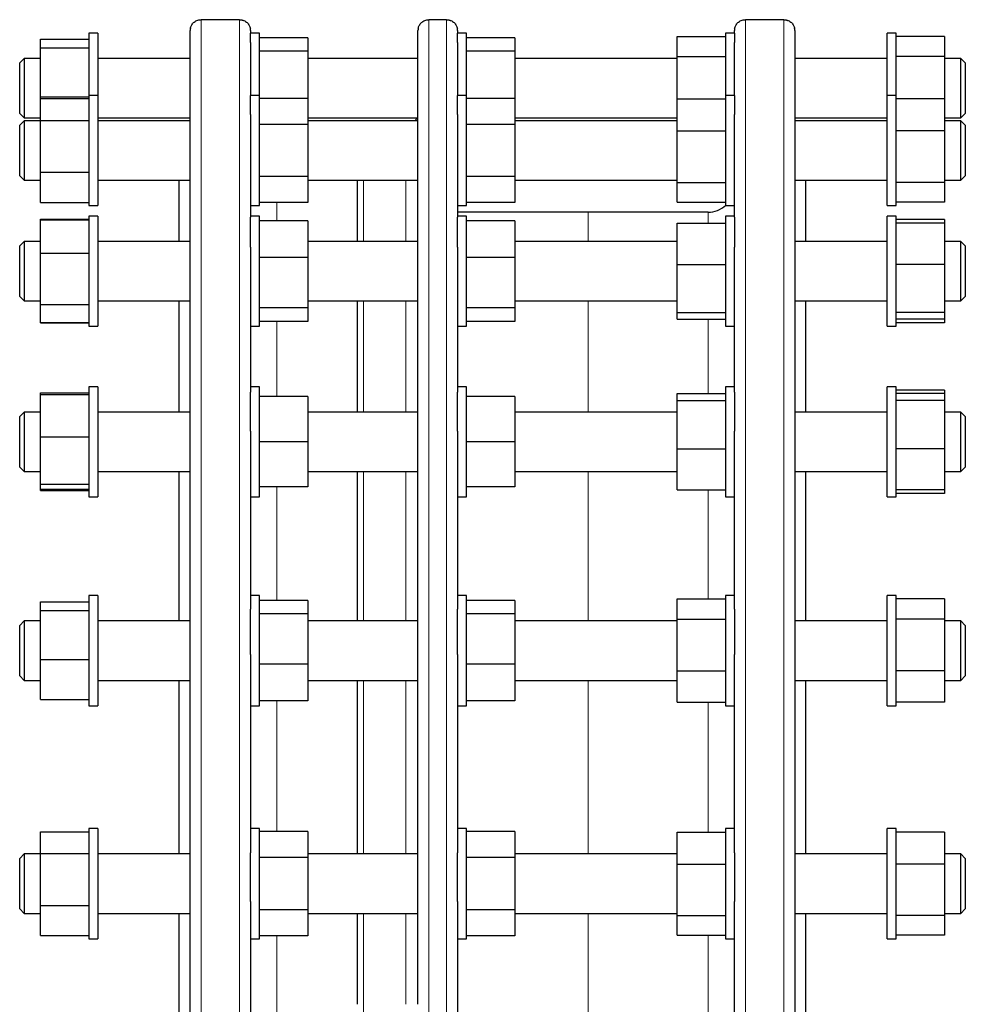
# Model space of a CAD drawing. Header units: millimetres. Extents: x 116 to 1628, y 97 to 1575.
# Tile 4 of 4: x 1198 to 1628, y 1102 to 1549. Entities that reach past the tile are written whole.
import ezdxf

# ---------------------------------------------------------------- set-up
doc = ezdxf.new("R2010")
doc.units = ezdxf.units.MM

msp = doc.modelspace()

# ---------------------------------------------------------------- linework, layer by layer
at = {"color": 7, "linetype": 'Continuous', "lineweight": 25}
for p, q in [((1298.47, 1549.09), (1280.97, 1549.09)), ((1392.58, 1549.09), (1384.58, 1549.09)), ((1545.97, 1549.09), (1528.47, 1549.09)), ((1275.97, 659.11), (1275.97, 1544.11)), ((1303.47, 1544.11), (1303.47, 1543.01)), ((1379.58, 1101.61), (1379.58, 1544.11)), ((1397.58, 1544.11), (1397.58, 1543.01)), ((1523.47, 1543.01), (1523.47, 1544.11)), ((1550.97, 1544.11), (1550.97, 1101.61)), ((1207.97, 1540.2), (1229.97, 1540.2)), ((1207.97, 1536.24), (1207.97, 1540.2)), ((1233.97, 1543.01), (1229.97, 1543.01)), ((1229.97, 1543.01), (1229.97, 1514.63)), ((1233.97, 1543.01), (1233.97, 1514.63)), ((1307.47, 1543.01), (1303.47, 1543.01)), ((1303.47, 1538.72), (1303.47, 1543.01)), ((1307.47, 1514.63), (1307.47, 1543.01)), ((1329.47, 1540.88), (1307.47, 1540.88)), ((1329.47, 1540.88), (1329.47, 1534.75)), ((1401.58, 1543.01), (1397.58, 1543.01)), ((1397.58, 1538.72), (1397.58, 1543.01)), ((1401.58, 1514.63), (1401.58, 1543.01)), ((1423.58, 1540.88), (1401.58, 1540.88)), ((1423.58, 1540.88), (1423.58, 1534.75)), ((1497.47, 1541.5), (1519.47, 1541.5)), ((1497.47, 1532.33), (1497.47, 1541.5)), ((1523.47, 1543.01), (1519.47, 1543.01)), ((1519.47, 1543.01), (1519.47, 1514.63)), ((1523.47, 1543.01), (1523.47, 1538.72)), ((1596.97, 1543.01), (1592.97, 1543.01)), ((1592.97, 1514.63), (1592.97, 1543.01)), ((1596.97, 1514.63), (1596.97, 1543.01)), ((1618.97, 1541.5), (1596.97, 1541.5)), ((1618.97, 1541.5), (1618.97, 1532.33)), ((1207.97, 1514.05), (1207.97, 1536.24)), ((1207.97, 1536.24), (1229.97, 1536.24)), ((1303.47, 1538.72), (1303.47, 1514.63)), ((1397.58, 1538.72), (1397.58, 1514.63)), ((1523.47, 1514.63), (1523.47, 1538.72)), ((1200.47, 1531.51), (1198.47, 1529.51)), ((1207.97, 1531.51), (1200.47, 1531.51)), ((1200.47, 1531.51), (1200.47, 1514.52)), ((1275.97, 1531.51), (1233.97, 1531.51)), ((1329.47, 1534.75), (1307.47, 1534.75)), ((1329.47, 1534.75), (1329.47, 1513.31)), ((1379.58, 1531.51), (1329.47, 1531.51)), ((1423.58, 1534.75), (1401.58, 1534.75)), ((1423.58, 1534.75), (1423.58, 1513.31)), ((1497.47, 1531.51), (1423.58, 1531.51)), ((1497.47, 1513.09), (1497.47, 1532.33)), ((1497.47, 1532.33), (1519.47, 1532.33)), ((1592.97, 1531.51), (1550.97, 1531.51)), ((1618.97, 1532.33), (1596.97, 1532.33)), ((1618.97, 1532.33), (1618.97, 1513.09)), ((1626.47, 1531.51), (1618.97, 1531.51)), ((1628.47, 1529.51), (1626.47, 1531.51)), ((1626.47, 1514.52), (1626.47, 1531.51)), ((1198.47, 1515.04), (1198.47, 1529.51)), ((1628.47, 1529.51), (1628.47, 1515.04)), ((1198.47, 1506.51), (1198.47, 1515.04)), ((1200.47, 1514.52), (1200.47, 1504.51)), ((1207.97, 1513.2), (1207.97, 1514.05)), ((1207.97, 1514.05), (1229.97, 1514.05)), ((1207.97, 1513.2), (1229.97, 1513.2)), ((1207.97, 1503.34), (1207.97, 1513.2)), ((1233.97, 1514.63), (1229.97, 1514.63)), ((1229.97, 1514.63), (1229.97, 1479.21)), ((1233.97, 1514.63), (1233.97, 1479.21)), ((1307.47, 1514.63), (1303.47, 1514.63)), ((1303.47, 1506.01), (1303.47, 1514.63)), ((1307.47, 1477.13), (1307.47, 1514.63)), ((1329.47, 1513.31), (1307.47, 1513.31)), ((1329.47, 1513.31), (1329.47, 1501.47)), ((1401.58, 1514.63), (1397.58, 1514.63)), ((1397.58, 1506.01), (1397.58, 1514.63)), ((1401.58, 1477.13), (1401.58, 1514.63)), ((1423.58, 1513.31), (1401.58, 1513.31)), ((1423.58, 1513.31), (1423.58, 1501.47)), ((1497.47, 1498.58), (1497.47, 1513.09)), ((1497.47, 1513.09), (1519.47, 1513.09)), ((1523.47, 1514.63), (1519.47, 1514.63)), ((1519.47, 1514.63), (1519.47, 1474.32)), ((1523.47, 1514.63), (1523.47, 1506.01)), ((1596.97, 1514.63), (1592.97, 1514.63)), ((1592.97, 1464.63), (1592.97, 1514.63)), ((1596.97, 1464.63), (1596.97, 1514.63)), ((1618.97, 1513.09), (1596.97, 1513.09)), ((1618.97, 1513.09), (1618.97, 1498.58)), ((1626.47, 1504.51), (1626.47, 1514.52)), ((1628.47, 1515.04), (1628.47, 1506.51)), ((1198.47, 1506.51), (1200.47, 1504.51)), ((1200.47, 1504.51), (1207.97, 1504.51)), ((1233.97, 1504.51), (1275.97, 1504.51)), ((1275.97, 1503.61), (1275.5, 1503.13)), ((1303.47, 1506.01), (1303.47, 1459.36)), ((1329.47, 1504.51), (1379.58, 1504.51)), ((1397.58, 1506.01), (1397.58, 1459.36)), ((1423.58, 1504.51), (1497.47, 1504.51)), ((1523.47, 1459.36), (1523.47, 1506.01)), ((1550.97, 1504.51), (1592.97, 1504.51)), ((1551.44, 1503.13), (1550.97, 1503.61)), ((1618.97, 1504.51), (1626.47, 1504.51)), ((1626.47, 1504.51), (1628.47, 1506.51)), ((1200.47, 1503.13), (1198.47, 1501.13)), ((1198.47, 1483.88), (1198.47, 1501.13)), ((1207.97, 1503.13), (1200.47, 1503.13)), ((1200.47, 1503.13), (1200.47, 1482.88)), ((1207.97, 1479.77), (1207.97, 1503.34)), ((1207.97, 1503.34), (1229.97, 1503.34)), ((1275.97, 1503.13), (1233.97, 1503.13)), ((1329.47, 1501.47), (1307.47, 1501.47)), ((1379.58, 1503.13), (1329.47, 1503.13)), ((1329.47, 1501.47), (1329.47, 1477.8)), ((1423.58, 1501.47), (1401.58, 1501.47)), ((1497.47, 1503.13), (1423.58, 1503.13)), ((1423.58, 1501.47), (1423.58, 1477.8)), ((1592.97, 1503.13), (1550.97, 1503.13)), ((1626.47, 1503.13), (1618.97, 1503.13)), ((1628.47, 1501.13), (1626.47, 1503.13)), ((1626.47, 1482.88), (1626.47, 1503.13)), ((1628.47, 1501.13), (1628.47, 1483.88)), ((1497.47, 1498.58), (1519.47, 1498.58)), ((1497.47, 1475.13), (1497.47, 1498.58)), ((1618.97, 1498.58), (1596.97, 1498.58)), ((1618.97, 1498.58), (1618.97, 1475.13)), ((1198.47, 1478.13), (1198.47, 1483.88)), ((1200.47, 1482.88), (1200.47, 1476.13)), ((1626.47, 1476.13), (1626.47, 1482.88)), ((1628.47, 1483.88), (1628.47, 1478.13)), ((1198.47, 1478.13), (1200.47, 1476.13)), ((1207.97, 1466.07), (1207.97, 1479.77)), ((1207.97, 1479.77), (1229.97, 1479.77)), ((1229.97, 1479.21), (1229.97, 1464.63)), ((1233.97, 1479.21), (1233.97, 1464.63)), ((1329.47, 1477.8), (1307.47, 1477.8)), ((1307.47, 1464.63), (1307.47, 1477.13)), ((1329.47, 1477.8), (1329.47, 1465.96)), ((1423.58, 1477.8), (1401.58, 1477.8)), ((1401.58, 1464.63), (1401.58, 1477.13)), ((1423.58, 1477.8), (1423.58, 1465.96)), ((1626.47, 1476.13), (1628.47, 1478.13)), ((1200.47, 1476.13), (1207.97, 1476.13)), ((1233.97, 1476.13), (1275.97, 1476.13)), ((1270.97, 1448.31), (1270.97, 1476.13)), ((1329.47, 1476.13), (1379.58, 1476.13)), ((1352.08, 1448.31), (1352.08, 1476.13)), ((1423.58, 1476.13), (1497.47, 1476.13)), ((1497.47, 1475.13), (1519.47, 1475.13)), ((1497.47, 1466.18), (1497.47, 1475.13)), ((1519.47, 1474.32), (1519.47, 1464.63)), ((1550.97, 1476.13), (1592.97, 1476.13)), ((1555.97, 1448.31), (1555.97, 1476.13)), ((1618.97, 1475.13), (1596.97, 1475.13)), ((1618.97, 1476.13), (1626.47, 1476.13)), ((1618.97, 1475.13), (1618.97, 1466.18)), ((1207.97, 1466.07), (1229.97, 1466.07)), ((1229.97, 1464.63), (1233.97, 1464.63)), ((1303.47, 1464.63), (1307.47, 1464.63)), ((1329.47, 1465.96), (1307.47, 1465.96)), ((1397.58, 1464.63), (1401.58, 1464.63)), ((1423.58, 1465.96), (1401.58, 1465.96)), ((1497.47, 1466.18), (1519.47, 1466.18)), ((1519.47, 1464.63), (1523.47, 1464.63)), ((1592.97, 1464.63), (1596.97, 1464.63)), ((1618.97, 1466.18), (1596.97, 1466.18)), ((1233.97, 1459.81), (1229.97, 1459.81)), ((1229.97, 1459.81), (1229.97, 1418.87)), ((1233.97, 1459.81), (1233.97, 1418.87)), ((1307.47, 1459.81), (1303.47, 1459.81)), ((1303.47, 1445.74), (1303.47, 1459.36)), ((1307.47, 1417.14), (1307.47, 1459.81)), ((1456.97, 1461.61), (1397.58, 1461.61)), ((1401.58, 1459.81), (1397.58, 1459.81)), ((1397.58, 1445.74), (1397.58, 1459.36)), ((1401.58, 1417.14), (1401.58, 1459.81)), ((1511.47, 1461.61), (1456.97, 1461.61)), ((1523.47, 1459.81), (1519.47, 1459.81)), ((1519.47, 1459.81), (1519.47, 1414.9)), ((1523.47, 1459.36), (1523.47, 1445.74)), ((1596.97, 1459.81), (1592.97, 1459.81)), ((1592.97, 1409.81), (1592.97, 1459.81)), ((1596.97, 1409.81), (1596.97, 1459.81)), ((1207.97, 1458.38), (1229.97, 1458.38)), ((1207.97, 1458.15), (1207.97, 1458.38)), ((1207.97, 1443.05), (1207.97, 1458.15)), ((1207.97, 1458.15), (1229.97, 1458.15)), ((1329.47, 1457.68), (1307.47, 1457.68)), ((1329.47, 1457.68), (1329.47, 1440.94)), ((1423.58, 1457.68), (1401.58, 1457.68)), ((1423.58, 1457.68), (1423.58, 1440.94)), ((1497.47, 1437.78), (1497.47, 1456.64)), ((1497.47, 1456.64), (1519.47, 1456.64)), ((1618.97, 1458.27), (1596.97, 1458.27)), ((1618.97, 1456.64), (1596.97, 1456.64)), ((1618.97, 1458.27), (1618.97, 1456.64)), ((1618.97, 1456.64), (1618.97, 1437.79)), ((1200.47, 1448.31), (1198.47, 1446.31)), ((1198.47, 1426.68), (1198.47, 1446.31)), ((1207.97, 1448.31), (1200.47, 1448.31)), ((1200.47, 1448.31), (1200.47, 1425.27)), ((1275.97, 1448.31), (1233.97, 1448.31)), ((1303.47, 1445.74), (1303.47, 1379.77)), ((1379.58, 1448.31), (1329.47, 1448.31)), ((1397.58, 1445.74), (1397.58, 1379.77)), ((1497.47, 1448.31), (1423.58, 1448.31)), ((1523.47, 1379.77), (1523.47, 1445.74)), ((1592.97, 1448.31), (1550.97, 1448.31)), ((1626.47, 1448.31), (1618.97, 1448.31)), ((1628.47, 1446.31), (1626.47, 1448.31)), ((1626.47, 1425.27), (1626.47, 1448.31)), ((1628.47, 1446.31), (1628.47, 1426.68)), ((1207.97, 1443.05), (1229.97, 1443.05)), ((1207.97, 1419.71), (1207.97, 1443.05)), ((1329.47, 1440.94), (1307.47, 1440.94)), ((1329.47, 1440.94), (1329.47, 1418.08)), ((1423.58, 1440.94), (1401.58, 1440.94)), ((1423.58, 1440.94), (1423.58, 1418.08)), ((1497.47, 1437.78), (1519.47, 1437.78)), ((1497.47, 1415.96), (1497.47, 1437.78)), ((1618.97, 1437.79), (1596.97, 1437.79)), ((1618.97, 1437.79), (1618.97, 1415.96)), ((1198.47, 1423.31), (1198.47, 1426.68)), ((1198.47, 1423.31), (1200.47, 1421.31)), ((1200.47, 1425.27), (1200.47, 1421.31)), ((1626.47, 1421.31), (1626.47, 1425.27)), ((1626.47, 1421.31), (1628.47, 1423.31)), ((1628.47, 1426.68), (1628.47, 1423.31)), ((1200.47, 1421.31), (1207.97, 1421.31)), ((1207.97, 1419.71), (1229.97, 1419.71)), ((1207.97, 1411.48), (1207.97, 1419.71)), ((1229.97, 1418.87), (1229.97, 1409.81)), ((1233.97, 1421.31), (1275.97, 1421.31)), ((1233.97, 1418.87), (1233.97, 1409.81)), ((1270.97, 1370.79), (1270.97, 1421.31)), ((1329.47, 1421.31), (1379.58, 1421.31)), ((1352.08, 1370.79), (1352.08, 1421.31)), ((1423.58, 1421.31), (1497.47, 1421.31)), ((1550.97, 1421.31), (1592.97, 1421.31)), ((1555.97, 1370.79), (1555.97, 1421.31)), ((1618.97, 1421.31), (1626.47, 1421.31)), ((1329.47, 1418.08), (1307.47, 1418.08)), ((1307.47, 1409.81), (1307.47, 1417.14)), ((1329.47, 1418.08), (1329.47, 1411.95)), ((1423.58, 1418.08), (1401.58, 1418.08)), ((1401.58, 1409.81), (1401.58, 1417.14)), ((1423.58, 1418.08), (1423.58, 1411.95)), ((1497.47, 1415.96), (1519.47, 1415.96)), ((1497.47, 1412.99), (1497.47, 1415.96)), ((1519.47, 1414.9), (1519.47, 1409.81)), ((1618.97, 1415.96), (1596.97, 1415.96)), ((1618.97, 1415.96), (1618.97, 1412.99)), ((1207.97, 1411.48), (1229.97, 1411.48)), ((1207.97, 1411.25), (1207.97, 1411.48)), ((1207.97, 1411.25), (1229.97, 1411.25)), ((1229.97, 1409.81), (1233.97, 1409.81)), ((1303.47, 1409.81), (1307.47, 1409.81)), ((1329.47, 1411.95), (1307.47, 1411.95)), ((1397.58, 1409.81), (1401.58, 1409.81)), ((1423.58, 1411.95), (1401.58, 1411.95)), ((1497.47, 1412.99), (1519.47, 1412.99)), ((1519.47, 1409.81), (1523.47, 1409.81)), ((1592.97, 1409.81), (1596.97, 1409.81)), ((1618.97, 1412.99), (1596.97, 1412.99)), ((1618.97, 1411.36), (1596.97, 1411.36)), ((1618.97, 1412.99), (1618.97, 1411.36)), ((1207.97, 1379.48), (1229.97, 1379.48)), ((1207.97, 1378.8), (1207.97, 1379.48)), ((1207.97, 1359.5), (1207.97, 1378.8)), ((1207.97, 1378.8), (1229.97, 1378.8)), ((1233.97, 1382.29), (1229.97, 1382.29)), ((1229.97, 1382.29), (1229.97, 1336.9)), ((1233.97, 1382.29), (1233.97, 1336.9)), ((1307.47, 1382.29), (1303.47, 1382.29)), ((1303.47, 1362.02), (1303.47, 1379.77)), ((1307.47, 1335.63), (1307.47, 1382.29)), ((1401.58, 1382.29), (1397.58, 1382.29)), ((1397.58, 1362.02), (1397.58, 1379.77)), ((1401.58, 1335.63), (1401.58, 1382.29)), ((1497.47, 1379.2), (1519.47, 1379.2)), ((1497.47, 1375.99), (1497.47, 1379.2)), ((1523.47, 1382.29), (1519.47, 1382.29)), ((1519.47, 1382.29), (1519.47, 1334.14)), ((1523.47, 1379.77), (1523.47, 1362.02)), ((1596.97, 1382.29), (1592.97, 1382.29)), ((1592.97, 1332.29), (1592.97, 1382.29)), ((1596.97, 1332.29), (1596.97, 1382.29)), ((1618.97, 1380.77), (1596.97, 1380.77)), ((1618.97, 1379.2), (1596.97, 1379.2)), ((1618.97, 1380.77), (1618.97, 1379.2)), ((1618.97, 1379.2), (1618.97, 1375.99)), ((1329.47, 1377.79), (1307.47, 1377.79)), ((1329.47, 1377.79), (1329.47, 1357.29)), ((1423.58, 1377.79), (1401.58, 1377.79)), ((1423.58, 1377.79), (1423.58, 1357.29)), ((1497.47, 1375.99), (1519.47, 1375.99)), ((1497.47, 1354.08), (1497.47, 1375.99)), ((1618.97, 1375.99), (1596.97, 1375.99)), ((1618.97, 1375.99), (1618.97, 1354.08)), ((1200.47, 1370.79), (1198.47, 1368.79)), ((1207.97, 1370.79), (1200.47, 1370.79)), ((1200.47, 1370.79), (1200.47, 1345.59)), ((1275.97, 1370.79), (1233.97, 1370.79)), ((1379.58, 1370.79), (1329.47, 1370.79)), ((1497.47, 1370.79), (1423.58, 1370.79)), ((1592.97, 1370.79), (1550.97, 1370.79)), ((1626.47, 1370.79), (1618.97, 1370.79)), ((1628.47, 1368.79), (1626.47, 1370.79)), ((1626.47, 1345.59), (1626.47, 1370.79)), ((1198.47, 1347.33), (1198.47, 1368.79)), ((1628.47, 1368.79), (1628.47, 1347.33)), ((1303.47, 1362.02), (1303.47, 1281.22)), ((1397.58, 1362.02), (1397.58, 1281.22)), ((1523.47, 1281.22), (1523.47, 1362.02)), ((1207.97, 1359.5), (1229.97, 1359.5)), ((1207.97, 1337.98), (1207.97, 1359.5)), ((1329.47, 1357.29), (1307.47, 1357.29)), ((1329.47, 1357.29), (1329.47, 1336.79)), ((1423.58, 1357.29), (1401.58, 1357.29)), ((1423.58, 1357.29), (1423.58, 1336.79)), ((1497.47, 1354.08), (1519.47, 1354.08)), ((1497.47, 1335.37), (1497.47, 1354.08)), ((1618.97, 1354.08), (1596.97, 1354.08)), ((1618.97, 1354.08), (1618.97, 1335.37)), ((1198.47, 1345.79), (1198.47, 1347.33)), ((1628.47, 1347.33), (1628.47, 1345.79)), ((1198.47, 1345.79), (1200.47, 1343.79)), ((1200.47, 1345.59), (1200.47, 1343.79)), ((1200.47, 1343.79), (1207.97, 1343.79)), ((1233.97, 1343.79), (1275.97, 1343.79)), ((1270.97, 1275.83), (1270.97, 1343.79)), ((1329.47, 1343.79), (1379.58, 1343.79)), ((1352.08, 1275.83), (1352.08, 1343.79)), ((1423.58, 1343.79), (1497.47, 1343.79)), ((1550.97, 1343.79), (1592.97, 1343.79)), ((1555.97, 1275.83), (1555.97, 1343.79)), ((1618.97, 1343.79), (1626.47, 1343.79)), ((1626.47, 1343.79), (1628.47, 1345.79)), ((1626.47, 1343.79), (1626.47, 1345.59)), ((1207.97, 1337.98), (1229.97, 1337.98)), ((1207.97, 1335.77), (1207.97, 1337.98)), ((1207.97, 1335.77), (1229.97, 1335.77)), ((1207.97, 1335.09), (1207.97, 1335.77)), ((1207.97, 1335.09), (1229.97, 1335.09)), ((1229.97, 1336.9), (1229.97, 1332.29)), ((1233.97, 1336.9), (1233.97, 1332.29)), ((1329.47, 1336.79), (1307.47, 1336.79)), ((1307.47, 1332.29), (1307.47, 1335.63)), ((1423.58, 1336.79), (1401.58, 1336.79)), ((1401.58, 1332.29), (1401.58, 1335.63)), ((1497.47, 1335.37), (1519.47, 1335.37)), ((1519.47, 1334.14), (1519.47, 1332.29)), ((1618.97, 1335.37), (1596.97, 1335.37)), ((1618.97, 1333.8), (1596.97, 1333.8)), ((1618.97, 1335.37), (1618.97, 1333.8)), ((1229.97, 1332.29), (1233.97, 1332.29)), ((1303.47, 1332.29), (1307.47, 1332.29)), ((1397.58, 1332.29), (1401.58, 1332.29)), ((1519.47, 1332.29), (1523.47, 1332.29)), ((1592.97, 1332.29), (1596.97, 1332.29)), ((1207.97, 1284.52), (1229.97, 1284.52)), ((1207.97, 1280.56), (1207.97, 1284.52)), ((1233.97, 1287.33), (1229.97, 1287.33)), ((1229.97, 1287.33), (1229.97, 1238.89)), ((1233.97, 1287.33), (1233.97, 1238.89)), ((1307.47, 1287.33), (1303.47, 1287.33)), ((1307.47, 1238.18), (1307.47, 1287.33)), ((1329.47, 1285.2), (1307.47, 1285.2)), ((1329.47, 1285.2), (1329.47, 1279.07)), ((1401.58, 1287.33), (1397.58, 1287.33)), ((1401.58, 1238.18), (1401.58, 1287.33)), ((1423.58, 1285.2), (1401.58, 1285.2)), ((1423.58, 1285.2), (1423.58, 1279.07)), ((1497.47, 1285.82), (1519.47, 1285.82)), ((1497.47, 1276.65), (1497.47, 1285.82)), ((1523.47, 1287.33), (1519.47, 1287.33)), ((1519.47, 1287.33), (1519.47, 1237.53)), ((1596.97, 1287.33), (1592.97, 1287.33)), ((1592.97, 1237.33), (1592.97, 1287.33)), ((1596.97, 1237.33), (1596.97, 1287.33)), ((1618.97, 1285.82), (1596.97, 1285.82)), ((1618.97, 1285.82), (1618.97, 1276.65)), ((1207.97, 1280.56), (1229.97, 1280.56)), ((1207.97, 1258.37), (1207.97, 1280.56)), ((1303.47, 1260.56), (1303.47, 1281.22)), ((1397.58, 1260.56), (1397.58, 1281.22)), ((1523.47, 1281.22), (1523.47, 1260.56)), ((1200.47, 1275.83), (1198.47, 1273.83)), ((1207.97, 1275.83), (1200.47, 1275.83)), ((1200.47, 1275.83), (1200.47, 1249.29)), ((1275.97, 1275.83), (1233.97, 1275.83)), ((1329.47, 1279.07), (1307.47, 1279.07)), ((1329.47, 1279.07), (1329.47, 1256.21)), ((1379.58, 1275.83), (1329.47, 1275.83)), ((1423.58, 1279.07), (1401.58, 1279.07)), ((1423.58, 1279.07), (1423.58, 1256.21)), ((1497.47, 1275.83), (1423.58, 1275.83)), ((1497.47, 1253.16), (1497.47, 1276.65)), ((1497.47, 1276.65), (1519.47, 1276.65)), ((1592.97, 1275.83), (1550.97, 1275.83)), ((1618.97, 1276.65), (1596.97, 1276.65)), ((1618.97, 1276.65), (1618.97, 1253.16)), ((1626.47, 1275.83), (1618.97, 1275.83)), ((1628.47, 1273.83), (1626.47, 1275.83)), ((1626.47, 1249.29), (1626.47, 1275.83)), ((1198.47, 1251.22), (1198.47, 1273.83)), ((1628.47, 1273.83), (1628.47, 1251.22)), ((1207.97, 1258.37), (1229.97, 1258.37)), ((1207.97, 1240.14), (1207.97, 1258.37)), ((1303.47, 1260.56), (1303.47, 1170.43)), ((1397.58, 1260.56), (1397.58, 1170.43)), ((1523.47, 1170.43), (1523.47, 1260.56)), ((1329.47, 1256.21), (1307.47, 1256.21)), ((1329.47, 1256.21), (1329.47, 1239.47)), ((1423.58, 1256.21), (1401.58, 1256.21)), ((1423.58, 1256.21), (1423.58, 1239.47)), ((1497.47, 1253.16), (1519.47, 1253.16)), ((1497.47, 1238.85), (1497.47, 1253.16)), ((1618.97, 1253.16), (1596.97, 1253.16)), ((1618.97, 1253.16), (1618.97, 1238.85)), ((1198.47, 1250.83), (1198.47, 1251.22)), ((1198.47, 1250.83), (1200.47, 1248.83)), ((1200.47, 1249.29), (1200.47, 1248.83)), ((1200.47, 1248.83), (1207.97, 1248.83)), ((1233.97, 1248.83), (1275.97, 1248.83)), ((1270.97, 1169.93), (1270.97, 1248.83)), ((1329.47, 1248.83), (1379.58, 1248.83)), ((1352.08, 1169.93), (1352.08, 1248.83)), ((1423.58, 1248.83), (1497.47, 1248.83)), ((1550.97, 1248.83), (1592.97, 1248.83)), ((1555.97, 1169.93), (1555.97, 1248.83)), ((1618.97, 1248.83), (1626.47, 1248.83)), ((1626.47, 1248.83), (1628.47, 1250.83)), ((1626.47, 1248.83), (1626.47, 1249.29)), ((1628.47, 1251.22), (1628.47, 1250.83)), ((1207.97, 1240.14), (1229.97, 1240.14)), ((1229.97, 1238.89), (1229.97, 1237.33)), ((1229.97, 1237.33), (1233.97, 1237.33)), ((1233.97, 1238.89), (1233.97, 1237.33)), ((1303.47, 1237.33), (1307.47, 1237.33)), ((1329.47, 1239.47), (1307.47, 1239.47)), ((1307.47, 1237.33), (1307.47, 1238.18)), ((1397.58, 1237.33), (1401.58, 1237.33)), ((1423.58, 1239.47), (1401.58, 1239.47)), ((1401.58, 1237.33), (1401.58, 1238.18)), ((1497.47, 1238.85), (1519.47, 1238.85)), ((1519.47, 1237.53), (1519.47, 1237.33)), ((1519.47, 1237.33), (1523.47, 1237.33)), ((1592.97, 1237.33), (1596.97, 1237.33)), ((1618.97, 1238.85), (1596.97, 1238.85)), ((1233.97, 1181.43), (1229.97, 1181.43)), ((1229.97, 1181.43), (1229.97, 1131.54)), ((1233.97, 1181.43), (1233.97, 1131.54)), ((1307.47, 1181.43), (1303.47, 1181.43)), ((1307.47, 1131.43), (1307.47, 1181.43)), ((1401.58, 1181.43), (1397.58, 1181.43)), ((1401.58, 1131.43), (1401.58, 1181.43)), ((1523.47, 1181.43), (1519.47, 1181.43)), ((1519.47, 1181.43), (1519.47, 1131.43)), ((1596.97, 1181.43), (1592.97, 1181.43)), ((1592.97, 1131.43), (1592.97, 1181.43)), ((1596.97, 1131.43), (1596.97, 1181.43)), ((1207.97, 1179.99), (1229.97, 1179.99)), ((1207.97, 1170.13), (1207.97, 1179.99)), ((1329.47, 1180.1), (1307.47, 1180.1)), ((1329.47, 1180.1), (1329.47, 1168.26)), ((1423.58, 1180.1), (1401.58, 1180.1)), ((1423.58, 1180.1), (1423.58, 1168.26)), ((1497.47, 1165.37), (1497.47, 1179.88)), ((1497.47, 1179.88), (1519.47, 1179.88)), ((1618.97, 1179.88), (1596.97, 1179.88)), ((1618.97, 1179.88), (1618.97, 1165.37)), ((1200.47, 1169.93), (1198.47, 1167.93)), ((1207.97, 1169.93), (1200.47, 1169.93)), ((1200.47, 1169.93), (1200.47, 1142.93)), ((1207.97, 1146.56), (1207.97, 1170.13)), ((1207.97, 1170.13), (1229.97, 1170.13)), ((1275.97, 1169.93), (1233.97, 1169.93)), ((1303.47, 1148.26), (1303.47, 1170.43)), ((1329.47, 1168.26), (1307.47, 1168.26)), ((1379.58, 1169.93), (1329.47, 1169.93)), ((1329.47, 1168.26), (1329.47, 1144.59)), ((1397.58, 1148.26), (1397.58, 1170.43)), ((1423.58, 1168.26), (1401.58, 1168.26)), ((1497.47, 1169.93), (1423.58, 1169.93)), ((1423.58, 1168.26), (1423.58, 1144.59)), ((1523.47, 1170.43), (1523.47, 1148.26)), ((1592.97, 1169.93), (1550.97, 1169.93)), ((1626.47, 1169.93), (1618.97, 1169.93)), ((1628.47, 1167.93), (1626.47, 1169.93)), ((1626.47, 1142.93), (1626.47, 1169.93)), ((1198.47, 1144.93), (1198.47, 1167.93)), ((1497.47, 1165.37), (1519.47, 1165.37)), ((1497.47, 1141.92), (1497.47, 1165.37)), ((1618.97, 1165.37), (1596.97, 1165.37)), ((1618.97, 1165.37), (1618.97, 1141.92)), ((1628.47, 1167.93), (1628.47, 1144.93)), ((1207.97, 1146.56), (1229.97, 1146.56)), ((1207.97, 1132.86), (1207.97, 1146.56)), ((1303.47, 1148.26), (1303.47, 1054.95)), ((1397.58, 1148.26), (1397.58, 1054.95)), ((1523.47, 1054.95), (1523.47, 1148.26)), ((1198.47, 1144.93), (1200.47, 1142.93)), ((1200.47, 1142.93), (1207.97, 1142.93)), ((1233.97, 1142.93), (1275.97, 1142.93)), ((1270.97, 1101.61), (1270.97, 1142.93)), ((1329.47, 1144.59), (1307.47, 1144.59)), ((1329.47, 1144.59), (1329.47, 1132.76)), ((1329.47, 1142.93), (1379.58, 1142.93)), ((1352.08, 1101.61), (1352.08, 1142.93)), ((1423.58, 1144.59), (1401.58, 1144.59)), ((1423.58, 1144.59), (1423.58, 1132.76)), ((1423.58, 1142.93), (1497.47, 1142.93)), ((1497.47, 1141.92), (1519.47, 1141.92)), ((1497.47, 1132.97), (1497.47, 1141.92)), ((1550.97, 1142.93), (1592.97, 1142.93)), ((1555.97, 1101.61), (1555.97, 1142.93)), ((1618.97, 1141.92), (1596.97, 1141.92)), ((1618.97, 1142.93), (1626.47, 1142.93)), ((1618.97, 1141.92), (1618.97, 1132.97)), ((1626.47, 1142.93), (1628.47, 1144.93)), ((1207.97, 1132.86), (1229.97, 1132.86)), ((1329.47, 1132.76), (1307.47, 1132.76)), ((1423.58, 1132.76), (1401.58, 1132.76)), ((1497.47, 1132.97), (1519.47, 1132.97)), ((1618.97, 1132.97), (1596.97, 1132.97)), ((1229.97, 1131.54), (1229.97, 1131.43)), ((1229.97, 1131.43), (1233.97, 1131.43)), ((1233.97, 1131.54), (1233.97, 1131.43)), ((1303.47, 1131.43), (1307.47, 1131.43)), ((1397.58, 1131.43), (1401.58, 1131.43)), ((1519.47, 1131.43), (1523.47, 1131.43)), ((1592.97, 1131.43), (1596.97, 1131.43)), ((1270.97, 1060.28), (1270.97, 1101.61)), ((1550.97, 1101.61), (1550.97, 659.11)), ((1555.97, 1060.28), (1555.97, 1101.61))]:
    msp.add_line(p, q, dxfattribs=at)
at = {"color": 8, "linetype": 'Continuous', "lineweight": 18}
for p, q in [((1280.97, 1549.09), (1280.97, 654.12)), ((1298.47, 654.12), (1298.47, 1549.09)), ((1384.58, 1549.09), (1384.58, 654.12)), ((1392.58, 654.12), (1392.58, 1549.09)), ((1528.47, 1549.09), (1528.47, 654.12)), ((1545.97, 654.12), (1545.97, 1549.09)), ((1354.82, 1476.13), (1354.82, 1448.31)), ((1374.1, 1448.31), (1374.1, 1476.13)), ((1315.47, 1465.96), (1315.47, 1457.68)), ((1456.97, 1461.61), (1456.97, 1448.31)), ((1511.47, 1456.64), (1511.47, 1461.61)), ((1354.82, 1421.31), (1354.82, 1370.79)), ((1374.1, 1370.79), (1374.1, 1421.31)), ((1456.97, 1421.31), (1456.97, 1370.79)), ((1315.47, 1411.95), (1315.47, 1377.79)), ((1511.47, 1379.2), (1511.47, 1412.99)), ((1354.82, 1343.79), (1354.82, 1275.83)), ((1374.1, 1275.83), (1374.1, 1343.79)), ((1456.97, 1343.79), (1456.97, 1275.83)), ((1315.47, 1336.79), (1315.47, 1285.2)), ((1511.47, 1285.82), (1511.47, 1335.37)), ((1354.82, 1248.83), (1354.82, 1169.93)), ((1374.1, 1169.93), (1374.1, 1248.83)), ((1456.97, 1248.83), (1456.97, 1169.93)), ((1315.47, 1239.47), (1315.47, 1180.1)), ((1511.47, 1179.88), (1511.47, 1238.85)), ((1354.82, 1142.93), (1354.82, 1060.28)), ((1374.1, 1101.61), (1374.1, 1142.93)), ((1456.97, 1142.93), (1456.97, 1060.28)), ((1315.47, 1132.76), (1315.47, 1101.61)), ((1511.47, 1068.61), (1511.47, 1132.97)), ((1315.47, 1101.61), (1315.47, 1069.65))]:
    msp.add_line(p, q, dxfattribs=at)
at = {"color": 7, "linetype": 'Continuous', "lineweight": 25}
for centre, radius, start, end in [((1280.97, 1544.11), 5, 168.4535, 180), ((1298.47, 1544.11), 5, 0, 11.5669), ((1384.58, 1544.11), 5, 168.4535, 180), ((1392.58, 1544.11), 5, 360, 11.5669), ((1528.47, 1544.11), 5, 168.4535, 180), ((1545.97, 1544.11), 5, 0, 11.5669), ((1373.58, 1506.92), 6, 320.9442, 336.3903), ((1511.47, 1473.61), 12, 270, 311.8103)]:
    msp.add_arc(centre, radius, start, end, dxfattribs=at)
for points, knots in [([(1276.07, 1545.11), (1276.17, 1545.58), (1276.33, 1546.04), (1276.7, 1546.71), (1276.84, 1546.93), (1277.16, 1547.35), (1277.34, 1547.55), (1277.75, 1547.93), (1277.97, 1548.11), (1278.47, 1548.43), (1278.74, 1548.58), (1279.33, 1548.82), (1279.64, 1548.92), (1280.29, 1549.05), (1280.63, 1549.09), (1280.97, 1549.09)], [0, 0, 0, 0, 0.25, 0.25, 0.375, 0.375, 0.5, 0.5, 0.625, 0.625, 0.75, 0.75, 0.875, 0.875, 1, 1, 1, 1]), ([(1298.47, 1549.09), (1298.81, 1549.09), (1299.15, 1549.05), (1299.63, 1548.95), (1299.79, 1548.91), (1300.11, 1548.82), (1300.26, 1548.76), (1300.69, 1548.58), (1300.97, 1548.43), (1301.46, 1548.11), (1301.69, 1547.93), (1302.1, 1547.55), (1302.28, 1547.35), (1302.6, 1546.93), (1302.74, 1546.71), (1303.1, 1546.05), (1303.27, 1545.58), (1303.37, 1545.11)], [0, 0, 0, 0, 0.125, 0.125, 0.1875, 0.1875, 0.25, 0.25, 0.375, 0.375, 0.5, 0.5, 0.625, 0.625, 0.75, 0.75, 1, 1, 1, 1]), ([(1379.68, 1545.11), (1379.78, 1545.58), (1379.94, 1546.04), (1380.3, 1546.71), (1380.44, 1546.93), (1380.77, 1547.35), (1380.95, 1547.55), (1381.35, 1547.93), (1381.58, 1548.11), (1382.08, 1548.43), (1382.35, 1548.58), (1382.93, 1548.82), (1383.24, 1548.92), (1383.89, 1549.05), (1384.23, 1549.09), (1384.58, 1549.09)], [0, 0, 0, 0, 0.25, 0.25, 0.375, 0.375, 0.5, 0.5, 0.625, 0.625, 0.75, 0.75, 0.875, 0.875, 1, 1, 1, 1]), ([(1392.58, 1549.09), (1392.92, 1549.09), (1393.25, 1549.05), (1393.74, 1548.95), (1393.9, 1548.91), (1394.21, 1548.82), (1394.36, 1548.76), (1394.8, 1548.58), (1395.08, 1548.43), (1395.57, 1548.11), (1395.8, 1547.93), (1396.2, 1547.55), (1396.39, 1547.35), (1396.71, 1546.93), (1396.85, 1546.71), (1397.21, 1546.05), (1397.38, 1545.58), (1397.48, 1545.11)], [0, 0, 0, 0, 0.125, 0.125, 0.1875, 0.1875, 0.25, 0.25, 0.375, 0.375, 0.5, 0.5, 0.625, 0.625, 0.75, 0.75, 1, 1, 1, 1]), ([(1523.57, 1545.11), (1523.67, 1545.58), (1523.83, 1546.04), (1524.2, 1546.71), (1524.34, 1546.93), (1524.66, 1547.35), (1524.84, 1547.55), (1525.25, 1547.93), (1525.47, 1548.11), (1525.97, 1548.43), (1526.24, 1548.58), (1526.83, 1548.82), (1527.14, 1548.92), (1527.79, 1549.05), (1528.13, 1549.09), (1528.47, 1549.09)], [0, 0, 0, 0, 0.25, 0.25, 0.375, 0.375, 0.5, 0.5, 0.625, 0.625, 0.75, 0.75, 0.875, 0.875, 1, 1, 1, 1]), ([(1545.97, 1549.09), (1546.31, 1549.09), (1546.65, 1549.05), (1547.13, 1548.95), (1547.29, 1548.91), (1547.61, 1548.82), (1547.76, 1548.76), (1548.19, 1548.58), (1548.47, 1548.43), (1548.96, 1548.11), (1549.19, 1547.93), (1549.6, 1547.55), (1549.78, 1547.35), (1550.1, 1546.93), (1550.24, 1546.71), (1550.6, 1546.05), (1550.77, 1545.58), (1550.87, 1545.11)], [0, 0, 0, 0, 0.125, 0.125, 0.1875, 0.1875, 0.25, 0.25, 0.375, 0.375, 0.5, 0.5, 0.625, 0.625, 0.75, 0.75, 1, 1, 1, 1])]:
    msp.add_open_spline(points, degree=3, knots=knots, dxfattribs=at)

doc.saveas('drawing.dxf')
